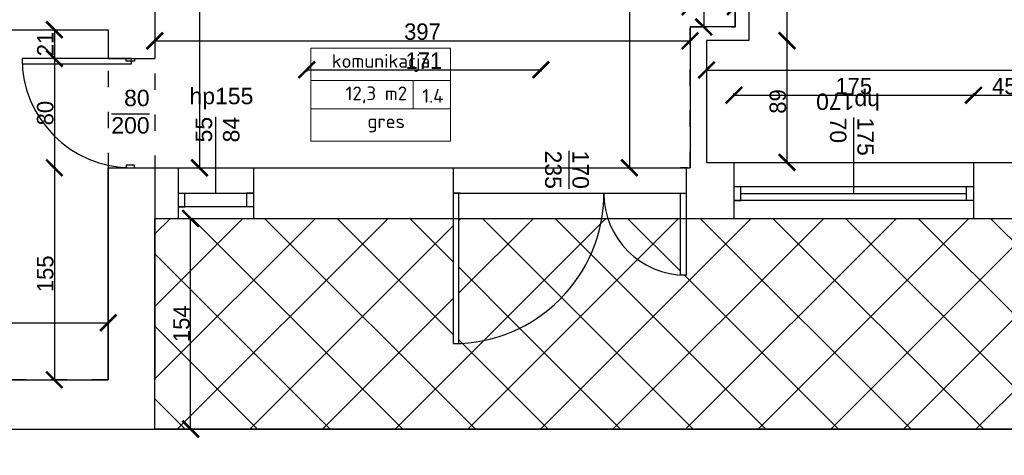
# Model space of a CAD drawing. Header units: inches. Extents: x 2722 to 20832, y 590 to 2922.
# Tile 4 of 25: x 3700 to 4420, y 1039 to 1357. Entities that reach past the tile are written whole.
import ezdxf

# ---------------------------------------------------------------- set-up
doc = ezdxf.new("R2010")
doc.units = ezdxf.units.IN
doc.header["$MEASUREMENT"] = 0
doc.linetypes.add('ACAD_ISO03W100', pattern=[30, 12, -18])
doc.layers.add('Oznaczenia pomieszczeń', color=250, linetype='Continuous', lineweight=9)
doc.styles.add('ISOCPEUR_1', font='isocpeur.ttf', dxfattribs={"height": 10})
doc.dimstyles.new('ISO-25', dxfattribs={"dimtxt": 12, "dimasz": 12, "dimexe": 1.25, "dimexo": 0.625, "dimtad": 1, "dimtoh": 1, "dimdec": 1, "dimtxsty": 'Standard', "dimblk": 'ARCHTICK', "dimcen": 2.5, "dimadec": 0, "dimazin": 0, "dimtfac": 1, "dimtdec": 1, "dimtmove": 0, "dimatfit": 3, "dimldrblk": 'ARCHTICK', "dimfxl": 1, "dimfxlon": 1, "dimarcsym": 0})

# ---------------------------------------------------------------- blocks, each defined once
blk = doc.blocks.new('_ArchTick')
at = {"color": 0, "linetype": 'ByBlock', "const_width": 0.15}
blk.add_lwpolyline([(-0.5, -0.5), (0.5, 0.5)], dxfattribs=at)
blk = doc.blocks.new('*D40')
at = {"color": 0, "lineweight": -2, "transparency": 16777216}
for p, q in [((3287.15, 979.87), (3287.15, 977.62)), ((3287.15, 978.87), (3799.15, 978.87)), ((3799.15, 979.87), (3799.15, 977.62))]:
    blk.add_line(p, q, dxfattribs=at)
at = {"layer": 'Defpoints', "color": 0, "transparency": 16777216}
for p in [(3287.15, 1677.87), (3799.15, 1057.87), (3799.15, 978.87)]:
    blk.add_point(p, dxfattribs=at)
at = {"color": 0, "lineweight": -2, "transparency": 16777216, "xscale": 12, "yscale": 12, "zscale": 12, "rotation": 180}
blk.add_blockref('_ArchTick', (3287.15, 978.87), dxfattribs=at)
at = {"color": 0, "lineweight": -2, "transparency": 16777216, "xscale": 12, "yscale": 12, "zscale": 12}
blk.add_blockref('_ArchTick', (3799.15, 978.87), dxfattribs=at)
at = {"color": 0, "transparency": 16777216, "insert": (3543.15, 985.5), "char_height": 12, "attachment_point": 5}
blk.add_mtext('512', dxfattribs=at)
blk = doc.blocks.new('*D41')
at = {"color": 0, "lineweight": -2, "transparency": 16777216}
for p, q in [((3799.15, 979.87), (3799.15, 977.62)), ((3799.15, 978.87), (3816.15, 978.87)), ((3807.65, 978.87), (3807.65, 953.31)), ((3816.15, 979.87), (3816.15, 977.62)), ((3807.65, 953.31), (3824.9, 953.31))]:
    blk.add_line(p, q, dxfattribs=at)
at = {"layer": 'Defpoints', "color": 0, "transparency": 16777216}
for p in [(3816.15, 1211.87), (3799.15, 1057.87), (3816.15, 978.87)]:
    blk.add_point(p, dxfattribs=at)
at = {"color": 0, "lineweight": -2, "transparency": 16777216, "xscale": 12, "yscale": 12, "zscale": 12, "rotation": 180}
blk.add_blockref('_ArchTick', (3799.15, 978.87), dxfattribs=at)
at = {"color": 0, "lineweight": -2, "transparency": 16777216, "xscale": 12, "yscale": 12, "zscale": 12}
blk.add_blockref('_ArchTick', (3816.15, 978.87), dxfattribs=at)
at = {"color": 0, "transparency": 16777216, "insert": (3816.27, 959.93), "char_height": 12, "attachment_point": 5}
blk.add_mtext('17', dxfattribs=at)
blk = doc.blocks.new('*D42')
at = {"color": 0, "lineweight": -2, "transparency": 16777216}
for p, q in [((3816.15, 979.87), (3816.15, 977.62)), ((3816.15, 978.87), (3871.15, 978.87)), ((3871.15, 979.87), (3871.15, 977.62))]:
    blk.add_line(p, q, dxfattribs=at)
at = {"layer": 'Defpoints', "color": 0, "transparency": 16777216}
for p in [(3816.15, 1211.87), (3871.15, 1211.87), (3871.15, 978.87)]:
    blk.add_point(p, dxfattribs=at)
at = {"color": 0, "lineweight": -2, "transparency": 16777216, "xscale": 12, "yscale": 12, "zscale": 12, "rotation": 180}
blk.add_blockref('_ArchTick', (3816.15, 978.87), dxfattribs=at)
at = {"color": 0, "lineweight": -2, "transparency": 16777216, "xscale": 12, "yscale": 12, "zscale": 12}
blk.add_blockref('_ArchTick', (3871.15, 978.87), dxfattribs=at)
at = {"color": 0, "transparency": 16777216, "insert": (3843.65, 985.5), "char_height": 12, "attachment_point": 5}
blk.add_mtext('55', dxfattribs=at)
blk = doc.blocks.new('*D43')
at = {"color": 0, "lineweight": -2, "transparency": 16777216}
for p, q in [((3871.15, 979.87), (3871.15, 977.62)), ((3871.15, 978.87), (4017.15, 978.87)), ((4017.15, 979.87), (4017.15, 977.62))]:
    blk.add_line(p, q, dxfattribs=at)
at = {"layer": 'Defpoints', "color": 0, "transparency": 16777216}
for p in [(3871.15, 1211.87), (4017.15, 1211.87), (4017.15, 978.87)]:
    blk.add_point(p, dxfattribs=at)
at = {"color": 0, "lineweight": -2, "transparency": 16777216, "xscale": 12, "yscale": 12, "zscale": 12, "rotation": 180}
blk.add_blockref('_ArchTick', (3871.15, 978.87), dxfattribs=at)
at = {"color": 0, "lineweight": -2, "transparency": 16777216, "xscale": 12, "yscale": 12, "zscale": 12}
blk.add_blockref('_ArchTick', (4017.15, 978.87), dxfattribs=at)
at = {"color": 0, "transparency": 16777216, "insert": (3944.15, 985.5), "char_height": 12, "attachment_point": 5}
blk.add_mtext('146', dxfattribs=at)
blk = doc.blocks.new('*D44')
at = {"color": 0, "lineweight": -2, "transparency": 16777216}
for p, q in [((4017.15, 979.87), (4017.15, 977.62)), ((4017.15, 978.87), (4187.15, 978.87)), ((4187.15, 979.87), (4187.15, 977.62))]:
    blk.add_line(p, q, dxfattribs=at)
at = {"layer": 'Defpoints', "color": 0, "transparency": 16777216}
for p in [(4017.15, 1211.87), (4187.15, 1211.87), (4187.15, 978.87)]:
    blk.add_point(p, dxfattribs=at)
at = {"color": 0, "lineweight": -2, "transparency": 16777216, "xscale": 12, "yscale": 12, "zscale": 12, "rotation": 180}
blk.add_blockref('_ArchTick', (4017.15, 978.87), dxfattribs=at)
at = {"color": 0, "lineweight": -2, "transparency": 16777216, "xscale": 12, "yscale": 12, "zscale": 12}
blk.add_blockref('_ArchTick', (4187.15, 978.87), dxfattribs=at)
at = {"color": 0, "transparency": 16777216, "insert": (4102.15, 985.5), "char_height": 12, "attachment_point": 5}
blk.add_mtext('170', dxfattribs=at)
blk = doc.blocks.new('*D45')
at = {"color": 0, "lineweight": -2, "transparency": 16777216}
for p, q in [((4187.15, 979.87), (4187.15, 977.62)), ((4187.15, 978.87), (4222.15, 978.87)), ((4222.15, 979.87), (4222.15, 977.62))]:
    blk.add_line(p, q, dxfattribs=at)
at = {"layer": 'Defpoints', "color": 0, "transparency": 16777216}
for p in [(4187.15, 1211.87), (4222.15, 1211.87), (4222.15, 978.87)]:
    blk.add_point(p, dxfattribs=at)
at = {"color": 0, "lineweight": -2, "transparency": 16777216, "xscale": 12, "yscale": 12, "zscale": 12, "rotation": 180}
blk.add_blockref('_ArchTick', (4187.15, 978.87), dxfattribs=at)
at = {"color": 0, "lineweight": -2, "transparency": 16777216, "xscale": 12, "yscale": 12, "zscale": 12}
blk.add_blockref('_ArchTick', (4222.15, 978.87), dxfattribs=at)
at = {"color": 0, "transparency": 16777216, "insert": (4204.65, 985.5), "char_height": 12, "attachment_point": 5}
blk.add_mtext('45', dxfattribs=at)
blk = doc.blocks.new('*D46')
at = {"color": 0, "lineweight": -2, "transparency": 16777216}
for p, q in [((4222.15, 979.87), (4222.15, 977.62)), ((4222.15, 978.87), (4397.15, 978.87)), ((4397.15, 979.87), (4397.15, 977.62))]:
    blk.add_line(p, q, dxfattribs=at)
at = {"layer": 'Defpoints', "color": 0, "transparency": 16777216}
for p in [(4222.15, 1211.87), (4397.15, 1211.87), (4397.15, 978.87)]:
    blk.add_point(p, dxfattribs=at)
at = {"color": 0, "lineweight": -2, "transparency": 16777216, "xscale": 12, "yscale": 12, "zscale": 12, "rotation": 180}
blk.add_blockref('_ArchTick', (4222.15, 978.87), dxfattribs=at)
at = {"color": 0, "lineweight": -2, "transparency": 16777216, "xscale": 12, "yscale": 12, "zscale": 12}
blk.add_blockref('_ArchTick', (4397.15, 978.87), dxfattribs=at)
at = {"color": 0, "transparency": 16777216, "insert": (4309.65, 985.5), "char_height": 12, "attachment_point": 5}
blk.add_mtext('175', dxfattribs=at)
blk = doc.blocks.new('*D47')
at = {"color": 0, "lineweight": -2, "transparency": 16777216}
for p, q in [((4397.15, 979.87), (4397.15, 977.62)), ((4397.15, 978.87), (4442.15, 978.87)), ((4442.15, 979.87), (4442.15, 977.62))]:
    blk.add_line(p, q, dxfattribs=at)
at = {"layer": 'Defpoints', "color": 0, "transparency": 16777216}
for p in [(4397.15, 1211.87), (4442.15, 1211.87), (4442.15, 978.87)]:
    blk.add_point(p, dxfattribs=at)
at = {"color": 0, "lineweight": -2, "transparency": 16777216, "xscale": 12, "yscale": 12, "zscale": 12, "rotation": 180}
blk.add_blockref('_ArchTick', (4397.15, 978.87), dxfattribs=at)
at = {"color": 0, "lineweight": -2, "transparency": 16777216, "xscale": 12, "yscale": 12, "zscale": 12}
blk.add_blockref('_ArchTick', (4442.15, 978.87), dxfattribs=at)
at = {"color": 0, "transparency": 16777216, "insert": (4419.65, 985.5), "char_height": 12, "attachment_point": 5}
blk.add_mtext('57', dxfattribs=at)
blk = doc.blocks.new('*D52')
at = {"color": 0, "lineweight": -2, "transparency": 16777216}
for p, q in [((3051.19, 951.31), (3051.19, 949.06)), ((3051.19, 950.31), (4897.15, 950.31)), ((4897.15, 951.31), (4897.15, 949.06))]:
    blk.add_line(p, q, dxfattribs=at)
at = {"layer": 'Defpoints', "color": 0, "transparency": 16777216}
for p in [(3051.19, 1677.87), (4897.15, 1278.24), (4897.15, 950.31)]:
    blk.add_point(p, dxfattribs=at)
at = {"color": 0, "lineweight": -2, "transparency": 16777216, "xscale": 12, "yscale": 12, "zscale": 12, "rotation": 180}
blk.add_blockref('_ArchTick', (3051.19, 950.31), dxfattribs=at)
at = {"color": 0, "lineweight": -2, "transparency": 16777216, "xscale": 12, "yscale": 12, "zscale": 12}
blk.add_blockref('_ArchTick', (4897.15, 950.31), dxfattribs=at)
at = {"color": 0, "transparency": 16777216, "insert": (3974.17, 956.94), "char_height": 12, "attachment_point": 5}
blk.add_mtext('1846', dxfattribs=at)
blk = doc.blocks.new('*D53')
at = {"color": 0, "lineweight": -2, "transparency": 16777216}
for p, q in [((3824.31, 1211.87), (3826.56, 1211.87)), ((3825.31, 1057.87), (3825.31, 1211.87)), ((3824.31, 1057.87), (3826.56, 1057.87))]:
    blk.add_line(p, q, dxfattribs=at)
at = {"layer": 'Defpoints', "color": 0, "transparency": 16777216}
for p in [(3799.15, 1211.87), (3825.31, 1211.87), (3799.15, 1057.87)]:
    blk.add_point(p, dxfattribs=at)
at = {"color": 0, "lineweight": -2, "transparency": 16777216, "xscale": 12, "yscale": 12, "zscale": 12}
for p, rotation in [((3825.31, 1211.87), 90), ((3825.31, 1057.87), 270)]:
    blk.add_blockref('_ArchTick', p, dxfattribs=dict(at, rotation=rotation))
at = {"color": 0, "transparency": 16777216, "insert": (3818.69, 1134.87), "char_height": 12, "attachment_point": 5, "rotation": 90}
blk.add_mtext('154', dxfattribs=at)
blk = doc.blocks.new('*D84')
at = {"color": 0, "lineweight": -2, "transparency": 16777216}
for p, q in [((3456.28, 1369.87), (3454.03, 1369.87)), ((3455.28, 1369.87), (3455.28, 1349.87)), ((3456.28, 1349.87), (3454.03, 1349.87))]:
    blk.add_line(p, q, dxfattribs=at)
at = {"layer": 'Defpoints', "color": 0, "transparency": 16777216}
for p in [(3472.36, 1369.87), (3455.28, 1349.87), (3765.15, 1349.87)]:
    blk.add_point(p, dxfattribs=at)
at = {"color": 0, "lineweight": -2, "transparency": 16777216, "xscale": 12, "yscale": 12, "zscale": 12}
for p, rotation in [((3455.28, 1369.87), 90), ((3455.28, 1349.87), 270)]:
    blk.add_blockref('_ArchTick', p, dxfattribs=dict(at, rotation=rotation))
at = {"color": 0, "transparency": 16777216, "insert": (3448.65, 1359.87), "char_height": 12, "attachment_point": 5, "rotation": 90}
blk.add_mtext('20', dxfattribs=at)
blk = doc.blocks.new('*D85')
at = {"color": 0, "lineweight": -2, "transparency": 16777216}
for p, q in [((3456.28, 1349.87), (3454.03, 1349.87)), ((3455.28, 1349.87), (3455.28, 1093.87)), ((3456.28, 1093.87), (3454.03, 1093.87))]:
    blk.add_line(p, q, dxfattribs=at)
at = {"layer": 'Defpoints', "color": 0, "transparency": 16777216}
for p in [(3765.15, 1349.87), (3455.28, 1093.87), (3765.15, 1093.87)]:
    blk.add_point(p, dxfattribs=at)
at = {"color": 0, "lineweight": -2, "transparency": 16777216, "xscale": 12, "yscale": 12, "zscale": 12}
for p, rotation in [((3455.28, 1349.87), 90), ((3455.28, 1093.87), 270)]:
    blk.add_blockref('_ArchTick', p, dxfattribs=dict(at, rotation=rotation))
at = {"color": 0, "transparency": 16777216, "insert": (3448.65, 1221.87), "char_height": 12, "attachment_point": 5, "rotation": 90}
blk.add_mtext('256', dxfattribs=at)
blk = doc.blocks.new('*D92')
at = {"color": 0, "lineweight": -2, "transparency": 16777216}
for p, q in [((3726.77, 1349.87), (3724.52, 1349.87)), ((3725.77, 1349.87), (3725.77, 1328.87)), ((3726.77, 1328.87), (3724.52, 1328.87))]:
    blk.add_line(p, q, dxfattribs=at)
at = {"layer": 'Defpoints', "color": 0, "transparency": 16777216}
for p in [(3765.15, 1349.87), (3725.77, 1328.87), (3765.15, 1328.87)]:
    blk.add_point(p, dxfattribs=at)
at = {"color": 0, "lineweight": -2, "transparency": 16777216, "xscale": 12, "yscale": 12, "zscale": 12}
for p, rotation in [((3725.77, 1349.87), 90), ((3725.77, 1328.87), 270)]:
    blk.add_blockref('_ArchTick', p, dxfattribs=dict(at, rotation=rotation))
at = {"color": 0, "transparency": 16777216, "insert": (3719.15, 1339.37), "char_height": 12, "attachment_point": 5, "rotation": 90}
blk.add_mtext('21', dxfattribs=at)
blk = doc.blocks.new('*D93')
at = {"color": 0, "lineweight": -2, "transparency": 16777216}
for p, q in [((3726.77, 1328.87), (3724.52, 1328.87)), ((3725.77, 1328.87), (3725.77, 1248.87)), ((3726.77, 1248.87), (3724.52, 1248.87))]:
    blk.add_line(p, q, dxfattribs=at)
at = {"layer": 'Defpoints', "color": 0, "transparency": 16777216}
for p in [(3765.15, 1328.87), (3725.77, 1248.87), (3765.15, 1248.87)]:
    blk.add_point(p, dxfattribs=at)
at = {"color": 0, "lineweight": -2, "transparency": 16777216, "xscale": 12, "yscale": 12, "zscale": 12}
for p, rotation in [((3725.77, 1328.87), 90), ((3725.77, 1248.87), 270)]:
    blk.add_blockref('_ArchTick', p, dxfattribs=dict(at, rotation=rotation))
at = {"color": 0, "transparency": 16777216, "insert": (3719.15, 1288.87), "char_height": 12, "attachment_point": 5, "rotation": 90}
blk.add_mtext('80', dxfattribs=at)
blk = doc.blocks.new('*D94')
at = {"color": 0, "lineweight": -2, "transparency": 16777216}
for p, q in [((3726.77, 1248.87), (3724.52, 1248.87)), ((3725.77, 1248.87), (3725.77, 1093.87)), ((3726.77, 1093.87), (3724.52, 1093.87))]:
    blk.add_line(p, q, dxfattribs=at)
at = {"layer": 'Defpoints', "color": 0, "transparency": 16777216}
for p in [(3765.15, 1248.87), (3725.77, 1093.87), (3765.15, 1093.87)]:
    blk.add_point(p, dxfattribs=at)
at = {"color": 0, "lineweight": -2, "transparency": 16777216, "xscale": 12, "yscale": 12, "zscale": 12}
for p, rotation in [((3725.77, 1248.87), 90), ((3725.77, 1093.87), 270)]:
    blk.add_blockref('_ArchTick', p, dxfattribs=dict(at, rotation=rotation))
at = {"color": 0, "transparency": 16777216, "insert": (3719.15, 1171.37), "char_height": 12, "attachment_point": 5, "rotation": 90}
blk.add_mtext('155', dxfattribs=at)
blk = doc.blocks.new('*D95')
at = {"color": 0, "lineweight": -2, "transparency": 16777216}
for p, q in [((3350.15, 1134.59), (3350.15, 1136.84)), ((3765.15, 1136.59), (3765.15, 1134.34)), ((3350.15, 1135.59), (3765.15, 1135.59))]:
    blk.add_line(p, q, dxfattribs=at)
at = {"layer": 'Defpoints', "color": 0, "transparency": 16777216}
for p in [(3765.15, 1138.5), (3350.15, 1133.41), (3765.15, 1135.59)]:
    blk.add_point(p, dxfattribs=at)
at = {"color": 0, "lineweight": -2, "transparency": 16777216, "xscale": 12, "yscale": 12, "zscale": 12, "rotation": 180}
blk.add_blockref('_ArchTick', (3350.15, 1135.59), dxfattribs=at)
at = {"color": 0, "lineweight": -2, "transparency": 16777216, "xscale": 12, "yscale": 12, "zscale": 12}
blk.add_blockref('_ArchTick', (3765.15, 1135.59), dxfattribs=at)
at = {"color": 0, "transparency": 16777216, "insert": (3557.65, 1142.22), "char_height": 12, "attachment_point": 5}
blk.add_mtext('415', dxfattribs=at)
blk = doc.blocks.new('*D97')
at = {"color": 0, "lineweight": -2, "transparency": 16777216}
for p, q in [((3830.81, 1677.87), (3833.06, 1677.87)), ((3831.81, 1677.87), (3831.81, 1248.87)), ((3830.81, 1248.87), (3833.06, 1248.87))]:
    blk.add_line(p, q, dxfattribs=at)
at = {"layer": 'Defpoints', "color": 0, "transparency": 16777216}
for p in [(3810.65, 1677.87), (3826.7, 1248.87), (3831.81, 1248.87)]:
    blk.add_point(p, dxfattribs=at)
at = {"color": 0, "lineweight": -2, "transparency": 16777216, "xscale": 12, "yscale": 12, "zscale": 12}
for p, rotation in [((3831.81, 1677.87), 90), ((3831.81, 1248.87), 270)]:
    blk.add_blockref('_ArchTick', p, dxfattribs=dict(at, rotation=rotation))
at = {"color": 0, "transparency": 16777216, "insert": (3825.19, 1463.37), "char_height": 12, "attachment_point": 5, "rotation": 90}
blk.add_mtext('429', dxfattribs=at)
blk = doc.blocks.new('*D98')
at = {"color": 0, "lineweight": -2, "transparency": 16777216}
for p, q in [((3799.15, 1341.74), (3799.15, 1342.99)), ((3799.15, 1341.74), (4190.15, 1341.74)), ((4190.15, 1341.74), (4190.15, 1342.99))]:
    blk.add_line(p, q, dxfattribs=at)
at = {"layer": 'Defpoints', "color": 0, "transparency": 16777216}
for p in [(3799.15, 1341.74), (4190.15, 1341.74), (4190.15, 1341.74)]:
    blk.add_point(p, dxfattribs=at)
at = {"color": 0, "lineweight": -2, "transparency": 16777216, "xscale": 12, "yscale": 12, "zscale": 12, "rotation": 180}
blk.add_blockref('_ArchTick', (3799.15, 1341.74), dxfattribs=at)
at = {"color": 0, "lineweight": -2, "transparency": 16777216, "xscale": 12, "yscale": 12, "zscale": 12}
blk.add_blockref('_ArchTick', (4190.15, 1341.74), dxfattribs=at)
at = {"color": 0, "transparency": 16777216, "insert": (3994.65, 1348.37), "char_height": 12, "attachment_point": 5}
blk.add_mtext('397', dxfattribs=at)
blk = doc.blocks.new('*D99')
at = {"color": 0, "lineweight": -2, "transparency": 16777216}
for p, q in [((3910.15, 1321.59), (3910.15, 1319.34)), ((3910.15, 1320.59), (4081.15, 1320.59)), ((4081.15, 1321.59), (4081.15, 1319.34))]:
    blk.add_line(p, q, dxfattribs=at)
at = {"layer": 'Defpoints', "color": 0, "transparency": 16777216}
for p in [(3910.15, 1357.87), (4081.15, 1357.87), (4081.15, 1320.59)]:
    blk.add_point(p, dxfattribs=at)
at = {"color": 0, "lineweight": -2, "transparency": 16777216, "xscale": 12, "yscale": 12, "zscale": 12, "rotation": 180}
blk.add_blockref('_ArchTick', (3910.15, 1320.59), dxfattribs=at)
at = {"color": 0, "lineweight": -2, "transparency": 16777216, "xscale": 12, "yscale": 12, "zscale": 12}
blk.add_blockref('_ArchTick', (4081.15, 1320.59), dxfattribs=at)
at = {"color": 0, "transparency": 16777216, "insert": (3995.65, 1327.21), "char_height": 12, "attachment_point": 5}
blk.add_mtext('171', dxfattribs=at)
blk = doc.blocks.new('*D106')
at = {"color": 0, "lineweight": -2, "transparency": 16777216}
for p, q in [((4201.07, 1429.87), (4198.82, 1429.87)), ((4200.07, 1429.87), (4200.07, 1351.87)), ((4201.07, 1351.87), (4198.82, 1351.87))]:
    blk.add_line(p, q, dxfattribs=at)
at = {"layer": 'Defpoints', "color": 0, "transparency": 16777216}
for p in [(4223.15, 1429.87), (4200.07, 1351.87), (4223.15, 1351.87)]:
    blk.add_point(p, dxfattribs=at)
at = {"color": 0, "lineweight": -2, "transparency": 16777216, "xscale": 12, "yscale": 12, "zscale": 12}
for p, rotation in [((4200.07, 1429.87), 90), ((4200.07, 1351.87), 270)]:
    blk.add_blockref('_ArchTick', p, dxfattribs=dict(at, rotation=rotation))
at = {"color": 0, "transparency": 16777216, "insert": (4193.44, 1390.87), "char_height": 12, "attachment_point": 5, "rotation": 90}
blk.add_mtext('78', dxfattribs=at)
blk = doc.blocks.new('*D107')
at = {"color": 0, "lineweight": -2, "transparency": 16777216}
for p, q in [((4190.15, 1365.67), (4190.15, 1367.92)), ((4223.15, 1366.67), (4190.15, 1366.67)), ((4223.15, 1365.67), (4223.15, 1367.92))]:
    blk.add_line(p, q, dxfattribs=at)
at = {"layer": 'Defpoints', "color": 0, "transparency": 16777216}
for p in [(4190.15, 1366.67), (4190.15, 1351.87), (4223.15, 1351.87)]:
    blk.add_point(p, dxfattribs=at)
at = {"color": 0, "lineweight": -2, "transparency": 16777216, "xscale": 12, "yscale": 12, "zscale": 12, "rotation": 180}
blk.add_blockref('_ArchTick', (4190.15, 1366.67), dxfattribs=at)
at = {"color": 0, "lineweight": -2, "transparency": 16777216, "xscale": 12, "yscale": 12, "zscale": 12}
blk.add_blockref('_ArchTick', (4223.15, 1366.67), dxfattribs=at)
at = {"color": 0, "transparency": 16777216, "insert": (4206.65, 1373.29), "char_height": 12, "attachment_point": 5}
blk.add_mtext('35', dxfattribs=at)
blk = doc.blocks.new('*D109')
at = {"color": 0, "lineweight": -2, "transparency": 16777216}
for p, q in [((4259.88, 1341.87), (4262.13, 1341.87)), ((4260.88, 1341.87), (4260.88, 1252.87)), ((4259.88, 1252.87), (4262.13, 1252.87))]:
    blk.add_line(p, q, dxfattribs=at)
at = {"layer": 'Defpoints', "color": 0, "transparency": 16777216}
for p in [(4217.65, 1341.87), (4212.15, 1252.87), (4260.88, 1252.87)]:
    blk.add_point(p, dxfattribs=at)
at = {"color": 0, "lineweight": -2, "transparency": 16777216, "xscale": 12, "yscale": 12, "zscale": 12}
for p, rotation in [((4260.88, 1341.87), 90), ((4260.88, 1252.87), 270)]:
    blk.add_blockref('_ArchTick', p, dxfattribs=dict(at, rotation=rotation))
at = {"color": 0, "transparency": 16777216, "insert": (4254.26, 1297.37), "char_height": 12, "attachment_point": 5, "rotation": 90}
blk.add_mtext('89', dxfattribs=at)
blk = doc.blocks.new('*D110')
at = {"color": 0, "lineweight": -2, "transparency": 16777216}
for p, q in [((4260.01, 1429.87), (4262.26, 1429.87)), ((4261.01, 1341.87), (4261.01, 1429.87)), ((4260.01, 1341.87), (4262.26, 1341.87))]:
    blk.add_line(p, q, dxfattribs=at)
at = {"layer": 'Defpoints', "color": 0, "transparency": 16777216}
for p in [(4233.15, 1429.87), (4261.01, 1429.87), (4233.15, 1341.87)]:
    blk.add_point(p, dxfattribs=at)
at = {"color": 0, "lineweight": -2, "transparency": 16777216, "xscale": 12, "yscale": 12, "zscale": 12}
for p, rotation in [((4261.01, 1429.87), 90), ((4261.01, 1341.87), 270)]:
    blk.add_blockref('_ArchTick', p, dxfattribs=dict(at, rotation=rotation))
at = {"color": 0, "transparency": 16777216, "insert": (4254.38, 1385.87), "char_height": 12, "attachment_point": 5, "rotation": 90}
blk.add_mtext('88', dxfattribs=at)
blk = doc.blocks.new('*D112')
at = {"color": 0, "lineweight": -2, "transparency": 16777216}
for p, q in [((4202.15, 1319.38), (4202.15, 1321.63)), ((4202.15, 1320.38), (4861.15, 1320.38)), ((4861.15, 1319.38), (4861.15, 1321.63))]:
    blk.add_line(p, q, dxfattribs=at)
at = {"layer": 'Defpoints', "color": 0, "transparency": 16777216}
for p in [(4861.15, 1320.38), (4202.15, 1312.04), (4861.15, 1312.04)]:
    blk.add_point(p, dxfattribs=at)
at = {"color": 0, "lineweight": -2, "transparency": 16777216, "xscale": 12, "yscale": 12, "zscale": 12, "rotation": 180}
blk.add_blockref('_ArchTick', (4202.15, 1320.38), dxfattribs=at)
at = {"color": 0, "lineweight": -2, "transparency": 16777216, "xscale": 12, "yscale": 12, "zscale": 12}
blk.add_blockref('_ArchTick', (4861.15, 1320.38), dxfattribs=at)
at = {"color": 0, "transparency": 16777216, "insert": (4531.65, 1327), "char_height": 12, "attachment_point": 5}
blk.add_mtext('659', dxfattribs=at)
blk = doc.blocks.new('*D113')
at = {"color": 0, "lineweight": -2, "transparency": 16777216}
for p, q in [((4222.15, 1300.94), (4222.15, 1303.19)), ((4222.15, 1301.94), (4397.15, 1301.94)), ((4397.15, 1300.94), (4397.15, 1303.19))]:
    blk.add_line(p, q, dxfattribs=at)
at = {"layer": 'Defpoints', "color": 0, "transparency": 16777216}
for p in [(4397.15, 1301.94), (4222.15, 1252.87), (4397.15, 1252.87)]:
    blk.add_point(p, dxfattribs=at)
at = {"color": 0, "lineweight": -2, "transparency": 16777216, "xscale": 12, "yscale": 12, "zscale": 12, "rotation": 180}
blk.add_blockref('_ArchTick', (4222.15, 1301.94), dxfattribs=at)
at = {"color": 0, "lineweight": -2, "transparency": 16777216, "xscale": 12, "yscale": 12, "zscale": 12}
blk.add_blockref('_ArchTick', (4397.15, 1301.94), dxfattribs=at)
at = {"color": 0, "transparency": 16777216, "insert": (4309.65, 1308.56), "char_height": 12, "attachment_point": 5}
blk.add_mtext('175', dxfattribs=at)
blk = doc.blocks.new('*D114')
at = {"color": 0, "lineweight": -2, "transparency": 16777216}
for p, q in [((4397.15, 1300.94), (4397.15, 1303.19)), ((4397.15, 1301.94), (4442.15, 1301.94)), ((4442.15, 1300.94), (4442.15, 1303.19))]:
    blk.add_line(p, q, dxfattribs=at)
at = {"layer": 'Defpoints', "color": 0, "transparency": 16777216}
for p in [(4442.15, 1301.94), (4397.15, 1252.87), (4442.15, 1252.87)]:
    blk.add_point(p, dxfattribs=at)
at = {"color": 0, "lineweight": -2, "transparency": 16777216, "xscale": 12, "yscale": 12, "zscale": 12, "rotation": 180}
blk.add_blockref('_ArchTick', (4397.15, 1301.94), dxfattribs=at)
at = {"color": 0, "lineweight": -2, "transparency": 16777216, "xscale": 12, "yscale": 12, "zscale": 12}
blk.add_blockref('_ArchTick', (4442.15, 1301.94), dxfattribs=at)
at = {"color": 0, "transparency": 16777216, "insert": (4419.65, 1308.56), "char_height": 12, "attachment_point": 5}
blk.add_mtext('45', dxfattribs=at)
blk = doc.blocks.new('*D158')
at = {"color": 0, "lineweight": -2, "transparency": 16777216}
for p, q in [((4144.81, 1677.87), (4147.06, 1677.87)), ((4145.81, 1677.87), (4145.81, 1248.87)), ((4144.81, 1248.87), (4147.06, 1248.87))]:
    blk.add_line(p, q, dxfattribs=at)
at = {"layer": 'Defpoints', "color": 0, "transparency": 16777216}
for p in [(4117.24, 1677.87), (4117.24, 1248.87), (4145.81, 1248.87)]:
    blk.add_point(p, dxfattribs=at)
at = {"color": 0, "lineweight": -2, "transparency": 16777216, "xscale": 12, "yscale": 12, "zscale": 12}
for p, rotation in [((4145.81, 1677.87), 90), ((4145.81, 1248.87), 270)]:
    blk.add_blockref('_ArchTick', p, dxfattribs=dict(at, rotation=rotation))
at = {"color": 0, "transparency": 16777216, "insert": (4139.19, 1463.37), "char_height": 12, "attachment_point": 5, "rotation": 90}
blk.add_mtext('429', dxfattribs=at)

msp = doc.modelspace()

# ---------------------------------------------------------------- hatches: boundary and pattern name
at = {"true_color": 0x636466, "transparency": 33554687}
h = msp.add_hatch(dxfattribs=at)
h.set_pattern_fill('ANSI37', color=251, scale=300)
h.paths.add_polyline_path([(4897.15, 1211.87), (4187.15, 1211.87), (4187.15, 1170.37), (4183.15, 1170.37), (4183.15, 1170.51, -0.306774), (4130.07, 1211.87), (4125.58, 1211.87, -0.355268), (4021.15, 1120.45), (4021.15, 1120.37), (4017.15, 1120.37), (4017.15, 1211.87), (3799.15, 1211.87), (3799.15, 1057.87), (4897.15, 1057.87)])
h = msp.add_hatch(dxfattribs=at)
h.set_pattern_fill('ANSI37', color=251, scale=300)
h.paths.add_polyline_path([(4125.58, 1211.87), (4021.15, 1211.87), (4021.15, 1120.45, 0.355268)])
h = msp.add_hatch(dxfattribs=at)
h.set_pattern_fill('ANSI37', color=251, scale=300)
h.paths.add_polyline_path([(4183.15, 1211.87), (4130.07, 1211.87, 0.306774), (4183.15, 1170.51)])

# ---------------------------------------------------------------- linework, layer by layer
for p, q in [((3799.15, 1505.87), (3799.15, 1328.87)), ((4223.15, 1429.87), (4223.15, 1351.87)), ((4233.15, 1429.87), (4233.15, 1341.87)), ((3350.15, 1349.87), (3765.15, 1349.87)), ((3765.15, 1349.87), (3765.15, 1328.87)), ((4190.15, 1351.87), (4190.15, 1248.87)), ((4223.15, 1351.87), (4190.15, 1351.87)), ((4233.15, 1341.87), (4202.15, 1341.87)), ((4202.15, 1341.87), (4202.15, 1252.87)), ((3782.15, 1328.87), (3702.15, 1328.87)), ((3702.15, 1328.87), (3702.15, 1324.87)), ((3702.15, 1324.87), (3782.15, 1324.87)), ((3765.15, 1328.87), (3799.15, 1328.87)), ((3765.15, 1328.87), (3799.15, 1328.87)), ((3782.15, 1324.87), (3782.15, 1328.87)), ((3767.5, 1288.44), (3795.36, 1288.44)), ((3843.65, 1230.37), (3843.65, 1286.1)), ((4309.65, 1229.87), (4309.65, 1285.6)), ((4101.52, 1261.33), (4101.52, 1233.47)), ((4202.15, 1252.87), (4202.15, 1252.87)), ((4202.15, 1252.87), (4861.15, 1252.87)), ((4202.15, 1252.87), (4212.15, 1252.87)), ((4222.15, 1252.87), (4222.15, 1211.87)), ((4222.15, 1252.87), (4222.15, 1216.87)), ((4397.15, 1252.87), (4397.15, 1211.87)), ((4397.15, 1252.87), (4397.15, 1211.87)), ((3765.15, 1093.87), (3765.15, 1248.87)), ((3765.15, 1248.87), (3799.15, 1248.87)), ((3765.15, 1248.87), (3765.15, 1093.87)), ((3765.15, 1248.87), (3799.15, 1248.87)), ((3799.15, 1248.87), (3799.15, 1093.87)), ((3799.15, 1248.87), (3816.15, 1248.87)), ((3799.15, 1248.87), (3816.15, 1248.87)), ((3816.15, 1248.87), (4190.15, 1248.87)), ((3816.15, 1248.87), (3816.15, 1211.87)), ((3871.15, 1248.87), (3871.15, 1211.87)), ((4017.15, 1248.87), (4017.15, 1211.87)), ((4188.15, 1248.87), (4183.15, 1248.87)), ((4187.15, 1248.87), (4187.15, 1211.87)), ((4187.15, 1248.87), (4187.15, 1211.87)), ((3816.15, 1230.37), (3871.15, 1230.37)), ((3821.15, 1220.37), (3821.15, 1230.37)), ((3821.15, 1230.37), (3871.15, 1230.37)), ((3871.15, 1230.37), (3866.15, 1230.37)), ((3866.15, 1230.37), (3866.15, 1220.37)), ((3871.15, 1230.37), (3871.15, 1220.37)), ((4022.15, 1230.37), (4017.15, 1230.37)), ((4017.15, 1230.37), (4187.15, 1230.37)), ((4017.15, 1230.37), (4017.15, 1120.37)), ((4021.15, 1120.37), (4021.15, 1230.37)), ((4182.15, 1230.37), (4187.15, 1230.37)), ((4183.15, 1170.37), (4183.15, 1230.37)), ((4187.15, 1230.37), (4187.15, 1170.37)), ((4397.15, 1234.87), (4222.15, 1234.87)), ((4227.15, 1224.87), (4227.15, 1234.87)), ((4392.15, 1229.87), (4227.15, 1229.87)), ((4392.15, 1224.87), (4392.15, 1234.87)), ((4397.15, 1224.87), (4222.15, 1224.87)), ((4222.15, 1224.87), (4227.15, 1224.87)), ((4397.15, 1224.87), (4392.15, 1224.87)), ((3871.15, 1220.37), (3816.15, 1220.37)), ((3816.15, 1220.37), (3821.15, 1220.37)), ((3799.15, 1057.87), (3799.15, 1211.87)), ((3799.15, 1211.87), (4907.15, 1211.87)), ((4187.15, 1170.37), (4183.15, 1170.37)), ((4017.15, 1120.37), (4021.15, 1120.37)), ((3350.15, 1093.87), (3765.15, 1093.87)), ((3287.15, 1057.87), (3799.15, 1057.87)), ((3799.15, 1057.87), (4897.15, 1057.87))]:
    msp.add_line(p, q)
at = {"lineweight": 0}
for p, q in [((4015.02, 1312.73), (3913.08, 1312.73)), ((3987.94, 1312.73), (3987.94, 1291.99)), ((4015.02, 1291.99), (3913.08, 1291.99))]:
    msp.add_line(p, q, dxfattribs=at)
for points in [[(4560.23, 2462.87), (3051.23, 2462.87), (3051.15, 1677.87), (3287.15, 1677.87), (3287.15, 1057.87), (4897.15, 1057.87)], [(4560.23, 2462.87), (3051.23, 2462.87), (3051.23, 1677.87), (3287.15, 1677.87), (3287.15, 1057.87), (3799.15, 1057.87), (3799.15, 1211.87), (4907.15, 1211.87), (4907.15, 2229.87), (4560.21, 2229.91), (4560.21, 2462.87)]]:
    msp.add_lwpolyline(points)
at = {"linetype": 'ACAD_ISO03W100'}
for points in [[(3910.15, 1677.87), (3799.15, 1677.87), (3799.15, 1248.87), (4190.15, 1248.87), (4190.15, 1351.87), (4223.15, 1351.87), (4223.15, 1579.87), (4221.15, 1579.87), (4221.15, 1677.87), (4081.15, 1677.87)], [(4233.15, 1674.87), (4233.15, 1341.87), (4202.15, 1341.87), (4202.15, 1252.87), (4861.15, 1252.87), (4861.15, 1674.87), (4233.15, 1674.87)]]:
    msp.add_lwpolyline(points, dxfattribs=at)
for points in [[(4907.15, 1674.87), (3287.15, 1674.87), (3287.15, 1057.87), (4907.15, 1057.87)], [(3778.19, 1328.87), (3784.21, 1328.87), (3784.21, 1326.89), (3778.19, 1326.89)], [(3778.19, 1248.87), (3784.21, 1248.87), (3784.21, 1250.86), (3778.19, 1250.86)], [(3799.15, 1211.87), (4897.15, 1211.87), (4897.15, 1057.87), (3799.15, 1057.87)]]:
    msp.add_lwpolyline(points, close=True)
msp.add_lwpolyline([(3350.15, 1349.87), (3765.15, 1349.87), (3765.15, 1093.87), (3350.15, 1093.87)], close=True, dxfattribs=at)
at = {"lineweight": 0}
msp.add_lwpolyline([(4015.02, 1268.44), (3913.08, 1268.44), (3913.08, 1336.29), (4015.02, 1336.29)], close=True, dxfattribs=at)
for centre, radius, start, end in [((3782.15, 1328.87), 80, 180, 270), ((4017.15, 1230.37), 110, 270, 0), ((4187.15, 1230.37), 60, 180, 270)]:
    msp.add_arc(centre, radius, start, end)

# ---------------------------------------------------------------- texts
at = {"char_height": 12}
for s, insert, attachment_point in [('{\\f@Arial Unicode MS|b0|i0|c238|p34;80^I200}', (3795.36, 1273.76), 9), ('{\\f@Arial Unicode MS|b0|i0|c238|p34;hp155}', (3824.51, 1291.74), 7)]:
    msp.add_mtext_dynamic_manual_height_columns(s, width=21.2266, gutter_width=1, heights=[0], dxfattribs=dict(at, insert=insert, attachment_point=attachment_point))
for s, insert, attachment_point, rotation in [('{\\f@Arial Unicode MS|b0|i0|c238|p34;hp170}', (4328.79, 1291.24), 1, 180), ('{\\f@Arial Unicode MS|b0|i0|c238|p34;55^I84}', (3828.97, 1286.1), 3, 90), ('{\\f@Arial Unicode MS|b0|i0|c238|p34;175\\P70}', (4324.33, 1285.6), 1, 270), ('{\\f@Arial Unicode MS|b0|i0|c238|p34;170^I235}', (4116.2, 1233.47), 3, 270)]:
    msp.add_mtext_dynamic_manual_height_columns(s, width=21.2266, gutter_width=1, heights=[0], dxfattribs=dict(at, insert=insert, attachment_point=attachment_point, rotation=rotation))
at = {"layer": 'Oznaczenia pomieszczeń', "color": 7, "char_height": 10, "attachment_point": 9, "line_spacing_factor": 1.149209, "style": 'ISOCPEUR_1'}
for s, insert, width in [('komunikacja', (4000.27, 1318.98), 107.3104), ('12,3 m2', (3983.42, 1295.97), 62.2539), ('1.4', (4010.02, 1296.49), 47.8055), ('gres', (3981.82, 1274.86), 107.3104)]:
    msp.add_mtext(s, dxfattribs=dict(at, insert=insert, width=width))

# ---------------------------------------------------------------- dimensions: what is measured, and where the dimension line sits
for base, p1, p2, picture, middle in [((3831.81, 1248.87), (3810.65, 1677.87), (3826.7, 1248.87), '*D97', (3825.19, 1463.37)), ((4145.81, 1248.87), (4117.24, 1677.87), (4117.24, 1248.87), '*D158', (4139.19, 1463.37)), ((4261.01, 1429.87), (4233.15, 1341.87), (4233.15, 1429.87), '*D110', (4254.38, 1385.87)), ((3725.77, 1328.87), (3765.15, 1349.87), (3765.15, 1328.87), '*D92', (3719.15, 1339.37)), ((4260.88, 1252.87), (4217.65, 1341.87), (4212.15, 1252.87), '*D109', (4254.26, 1297.37)), ((3825.31, 1211.87), (3799.15, 1057.87), (3799.15, 1211.87), '*D53', (3818.69, 1134.87))]:
    dim = msp.add_linear_dim(base=base, p1=p1, p2=p2, angle=90, dimstyle='ISO-25')
    dim.commit()
    dim.dimension.update_dxf_attribs({"geometry": picture, "text_midpoint": middle})
for base, p1, p2, picture, middle in [((4897.15, 950.31), (3051.19, 1677.87), (4897.15, 1278.24), '*D52', (3974.17, 956.94)), ((4081.15, 1320.59), (3910.15, 1357.87), (4081.15, 1357.87), '*D99', (3995.65, 1327.21)), ((4861.15, 1320.38), (4202.15, 1312.04), (4861.15, 1312.04), '*D112', (4531.65, 1327)), ((4397.15, 1301.94), (4222.15, 1252.87), (4397.15, 1252.87), '*D113', (4309.65, 1308.56)), ((3765.15, 1135.59), (3350.15, 1133.41), (3765.15, 1138.5), '*D95', (3557.65, 1142.22))]:
    dim = msp.add_linear_dim(base=base, p1=p1, p2=p2, dimstyle='ISO-25')
    dim.commit()
    dim.dimension.update_dxf_attribs({"geometry": picture, "text_midpoint": middle})
for base, p1, p2, picture, middle in [((3799.15, 978.87), (3287.15, 1677.87), (3799.15, 1057.87), '*D40', (3543.15, 985.5)), ((4442.15, 1301.94), (4397.15, 1252.87), (4442.15, 1252.87), '*D114', (4419.65, 1308.56)), ((3816.15, 978.87), (3799.15, 1057.87), (3816.15, 1211.87), '*D41', (3808.27, 959.93)), ((3871.15, 978.87), (3816.15, 1211.87), (3871.15, 1211.87), '*D42', (3843.65, 985.5)), ((4017.15, 978.87), (3871.15, 1211.87), (4017.15, 1211.87), '*D43', (3944.15, 985.5)), ((4187.15, 978.87), (4017.15, 1211.87), (4187.15, 1211.87), '*D44', (4102.15, 985.5)), ((4397.15, 978.87), (4222.15, 1211.87), (4397.15, 1211.87), '*D46', (4309.65, 985.5))]:
    dim = msp.add_linear_dim(base=base, p1=p1, p2=p2, dimstyle='ISO-25', override={"dimtmove": 1})
    dim.commit()
    dim.dimension.update_dxf_attribs({"geometry": picture, "text_midpoint": middle})
for base, p1, p2, picture, middle in [((4200.07, 1351.87), (4223.15, 1429.87), (4223.15, 1351.87), '*D106', (4193.44, 1390.87)), ((3455.28, 1349.87), (3472.36, 1369.87), (3765.15, 1349.87), '*D84', (3448.65, 1359.87)), ((3455.28, 1093.87), (3765.15, 1349.87), (3765.15, 1093.87), '*D85', (3448.65, 1221.87)), ((3725.77, 1248.87), (3765.15, 1328.87), (3765.15, 1248.87), '*D93', (3719.15, 1288.87)), ((3725.77, 1093.87), (3765.15, 1248.87), (3765.15, 1093.87), '*D94', (3719.15, 1171.37))]:
    dim = msp.add_linear_dim(base=base, p1=p1, p2=p2, angle=90, dimstyle='ISO-25', override={"dimtmove": 1})
    dim.commit()
    dim.dimension.update_dxf_attribs({"geometry": picture, "text_midpoint": middle})
for base, p1, p2, text, picture, middle in [((4190.15, 1366.67), (4223.15, 1351.87), (4190.15, 1351.87), '35', '*D107', (4206.65, 1373.29)), ((4190.15, 1341.74), (3799.15, 1341.74), (4190.15, 1341.74), '397', '*D98', (3994.65, 1348.37))]:
    dim = msp.add_linear_dim(base=base, p1=p1, p2=p2, text=text, dimstyle='ISO-25')
    dim.commit()
    dim.dimension.update_dxf_attribs({"geometry": picture, "text_midpoint": middle})
for base, p1, p2, text, picture, middle in [((4222.15, 978.87), (4187.15, 1211.87), (4222.15, 1211.87), '45', '*D45', (4204.65, 985.5)), ((4442.15, 978.87), (4397.15, 1211.87), (4442.15, 1211.87), '57', '*D47', (4419.65, 985.5))]:
    dim = msp.add_linear_dim(base=base, p1=p1, p2=p2, text=text, dimstyle='ISO-25', override={"dimtmove": 1})
    dim.commit()
    dim.dimension.update_dxf_attribs({"geometry": picture, "text_midpoint": middle})

doc.saveas('drawing.dxf')
